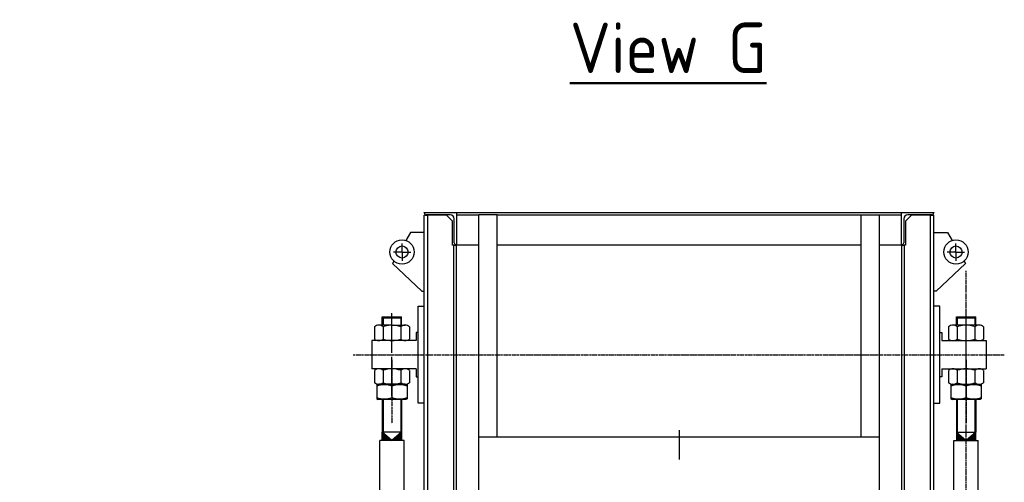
# Model space of a CAD drawing. Header units: millimetres. Extents: x -34725 to 178350, y -13707 to 126150.
# Tile 20 of 256: x -15367 to -12931, y 4253 to 5398. Entities that reach past the tile are written whole.
import ezdxf

# ---------------------------------------------------------------- set-up
doc = ezdxf.new("R2010")
doc.units = ezdxf.units.MM
for name, pattern in [('AM_DIN_G_W050x2', [6.875, 4.75, -0.875, 0.375, -0.875]), ('AM_ISO08W050', [18, 12, -1.5, 3, -1.5]), ('AM_ISO08W050x2', [9, 6, -0.75, 1.5, -0.75]), ('CHAIN', [0.3543, 0.2362, -0.0295, 0.0591, -0.0295]), ('GEN7', [13.75, 10, -1.25, 1.25, -1.25])]:
    doc.linetypes.add(name, pattern=pattern)
doc.layers.add('4', color=3, linetype='CONTINUOUS')
doc.layers.add('7', color=4, linetype='GEN7')
for name, color, linetype, lineweight in [('AM_10', 7, 'CONTINUOUS', 50), ('AM_4', 3, 'CONTINUOUS', 25), ('AM_7', 4, 'AM_ISO08W050', 25), ('AM_7N', 4, 'AM_ISO08W050', 25)]:
    doc.layers.add(name, color=color, linetype=linetype, lineweight=lineweight)
doc.styles.get("Standard").update_dxf_attribs({"font": 'isocp.shx'})

msp = doc.modelspace()

# ---------------------------------------------------------------- linework, layer by layer
at = {"layer": '4'}
for p, q in [((-14366.034, 4919.999), (-14366.034, 4920.999)), ((-14366.034, 4920.999), (-14286.034, 4920.999)), ((-14286.034, 4920.999), (-14286.034, 4840.999)), ((-14286.034, 4920.999), (-13186.034, 4920.999)), ((-14286.034, 4920.999), (-14286.034, 4919.999)), ((-13186.034, 4840.999), (-13186.034, 4920.999)), ((-13186.034, 4920.999), (-13106.034, 4920.999)), ((-13186.034, 4919.999), (-13186.034, 4920.999)), ((-13106.034, 4920.999), (-13106.034, 4919.999)), ((-14363.527, 4914.001), (-14366.034, 4914.001)), ((-14366.034, 3986), (-14366.034, 4914.001)), ((-14363.527, 4914.001), (-14359.54, 4914.001)), ((-14302.034, 4914.999), (-14361.034, 4914.999)), ((-14357.303, 4914.001), (-14359.54, 4914.001)), ((-14358.034, 4914.001), (-14358.034, 1426.999)), ((-14349.329, 4914.001), (-14357.303, 4914.001)), ((-14311.034, 4914.001), (-14349.329, 4914.001)), ((-14311.034, 4914.001), (-14302.74, 4905.706)), ((-14302.74, 4905.706), (-14296.034, 4899.001)), ((-14296.034, 4840.001), (-14296.034, 4899.001)), ((-14292.034, 4845.999), (-14292.034, 4904.999)), ((-14286.034, 4914.999), (-14231.034, 4914.999)), ((-14231.034, 4365.999), (-14231.034, 4915)), ((-14186.034, 4915), (-14231.034, 4915)), ((-14186.034, 4365.999), (-14186.034, 4915)), ((-14186.034, 4914.999), (-13286.034, 4914.999)), ((-13286.034, 4915), (-13241.034, 4915)), ((-13286.034, 4915), (-13286.034, 4365.999)), ((-13241.034, 4915), (-13241.034, 4365.999)), ((-13241.034, 4914.999), (-13186.034, 4914.999)), ((-13180.034, 4904.999), (-13180.034, 4845.999)), ((-13176.034, 4899.001), (-13169.329, 4905.706)), ((-13176.034, 4899.001), (-13176.034, 4840.001)), ((-13111.034, 4914.999), (-13170.034, 4914.999)), ((-13169.329, 4905.706), (-13161.034, 4914.001)), ((-13122.74, 4914.001), (-13161.034, 4914.001)), ((-13114.765, 4914.001), (-13122.74, 4914.001)), ((-13112.529, 4914.001), (-13114.765, 4914.001)), ((-13114.034, 1426.999), (-13114.034, 4914.001)), ((-13112.529, 4914.001), (-13108.541, 4914.001)), ((-13106.034, 4914.001), (-13108.541, 4914.001)), ((-13106.034, 3986), (-13106.034, 4914.001)), ((-14400.25, 4870.999), (-14411.533, 4851.455)), ((-14366.034, 4870.999), (-14400.25, 4870.999)), ((-13106.034, 4870.999), (-13071.819, 4870.999)), ((-13071.819, 4870.999), (-13060.535, 4851.455)), ((-14421.034, 4822.999), (-14442.534, 4822.999)), ((-14421.034, 4822.999), (-14421.034, 4844.499)), ((-14421.034, 4822.999), (-14421.034, 4801.499)), ((-14421.034, 4822.999), (-14399.534, 4822.999)), ((-14294.765, 4840.001), (-14296.034, 4840.001)), ((-14292.529, 4840.001), (-14294.765, 4840.001)), ((-14294.034, 4840.001), (-14294.034, 1500.999)), ((-14292.529, 4840.001), (-14288.541, 4840.001)), ((-14286.034, 4840.001), (-14288.541, 4840.001)), ((-14286.034, 4840.999), (-14287.034, 4840.999)), ((-14286.034, 3964.999), (-14286.034, 4840.999)), ((-14286.034, 4840.999), (-14231.034, 4840.999)), ((-14186.034, 4840.999), (-13286.034, 4840.999)), ((-13241.034, 4840.999), (-13186.034, 4840.999)), ((-13186.034, 4840.999), (-13186.034, 3964.999)), ((-13185.034, 4840.999), (-13186.034, 4840.999)), ((-13183.527, 4840.001), (-13186.034, 4840.001)), ((-13183.527, 4840.001), (-13179.54, 4840.001)), ((-13177.303, 4840.001), (-13179.54, 4840.001)), ((-13178.034, 1500.999), (-13178.034, 4840.001)), ((-13176.034, 4840.001), (-13177.303, 4840.001)), ((-13051.034, 4822.999), (-13072.534, 4822.999)), ((-13051.034, 4822.999), (-13051.034, 4844.499)), ((-13051.034, 4822.999), (-13051.034, 4801.499)), ((-13051.034, 4822.999), (-13029.534, 4822.999)), ((-14440.927, 4800.543), (-14444.23, 4794.822)), ((-13031.141, 4800.543), (-13027.838, 4794.822)), ((-14444.23, 4794.822), (-14372.034, 4725.999)), ((-13027.838, 4794.822), (-13100.034, 4725.999)), ((-14372.034, 4725.999), (-14366.034, 4725.999)), ((-13100.034, 4725.999), (-13106.034, 4725.999)), ((-14381.034, 4689), (-14366.034, 4689)), ((-14381.034, 4449), (-14381.034, 4689)), ((-13091.034, 4689), (-13106.034, 4689)), ((-13091.034, 4449), (-13091.034, 4689)), ((-14470.034, 4642), (-14470.034, 4662.461)), ((-14470.034, 4662.461), (-14422.034, 4662.461)), ((-14470.034, 4662.461), (-14468.034, 4660.515)), ((-14468.034, 4660.515), (-14468.034, 4642)), ((-14468.034, 4660.515), (-14424.034, 4660.515)), ((-14424.034, 4660.515), (-14422.034, 4662.461)), ((-14424.034, 4660.515), (-14424.034, 4642)), ((-14422.034, 4642), (-14422.034, 4662.461)), ((-13050.034, 4642), (-13050.034, 4662.461)), ((-13050.034, 4662.461), (-13002.034, 4662.461)), ((-13050.034, 4662.461), (-13048.034, 4660.515)), ((-13048.034, 4660.515), (-13048.034, 4642)), ((-13048.034, 4660.515), (-13004.034, 4660.515)), ((-13004.034, 4660.515), (-13002.034, 4662.461)), ((-13004.034, 4660.515), (-13004.034, 4642)), ((-13002.034, 4642), (-13002.034, 4662.461)), ((-14489.347, 4638.284), (-14489.347, 4607.715)), ((-14446.034, 4641.928), (-14478.519, 4642)), ((-14467.69, 4638.284), (-14467.69, 4607.715)), ((-14446.034, 4641.928), (-14413.55, 4642)), ((-14424.378, 4638.284), (-14424.378, 4607.715)), ((-14402.722, 4638.284), (-14402.722, 4607.715)), ((-13069.347, 4638.284), (-13069.347, 4607.715)), ((-12993.55, 4642), (-13058.519, 4642)), ((-13047.69, 4638.284), (-13047.69, 4607.715)), ((-13004.378, 4638.284), (-13004.378, 4607.715)), ((-12982.722, 4638.284), (-12982.722, 4607.715)), ((-14496.034, 4604), (-14496.034, 4534)), ((-14386.034, 4604), (-14496.034, 4604)), ((-14413.55, 4604), (-14478.519, 4604)), ((-14386.034, 4624), (-14386.034, 4604)), ((-14381.034, 4624), (-14386.034, 4624)), ((-13091.034, 4624), (-13086.034, 4624)), ((-13086.034, 4624), (-13086.034, 4604)), ((-13086.034, 4604), (-12976.034, 4604)), ((-13058.519, 4604), (-12993.55, 4604)), ((-12976.034, 4604), (-12976.034, 4534)), ((-14470.034, 4458), (-14470.034, 4377)), ((-14468.034, 4458), (-14468.034, 4377)), ((-14424.034, 4458), (-14424.034, 4377)), ((-14422.034, 4458), (-14422.034, 4357)), ((-13050.034, 4458), (-13050.034, 4377)), ((-13048.034, 4458), (-13048.034, 4377)), ((-13004.034, 4458), (-13004.034, 4377)), ((-13002.034, 4458), (-13002.034, 4377)), ((-14366.034, 4449), (-14381.034, 4449)), ((-14446.035, 4357), (-14470.035, 4377)), ((-14470.035, 4377), (-14446.035, 4357)), ((-14422.035, 4377), (-14470.034, 4377)), ((-14470.034, 4357), (-14470.034, 4377)), ((-14422.035, 4377), (-14446.035, 4357)), ((-14422.035, 4377), (-14422.035, 4357)), ((-14231.034, 4365.999), (-13241.034, 4365.999)), ((-14231.034, 3275.999), (-14231.034, 4365.999)), ((-13241.034, 4365.999), (-13241.034, 3275.999)), ((-13050.034, 4377), (-13002.034, 4377)), ((-13050.034, 4377), (-13026.034, 4357)), ((-13050.034, 4377), (-13050.034, 4357)), ((-13026.034, 4357), (-13002.034, 4377)), ((-13002.034, 4377), (-13026.034, 4357)), ((-13002.034, 4357), (-13002.034, 4377)), ((-14416.034, 4357), (-14476.034, 4357)), ((-14476.034, 4080), (-14476.034, 4357)), ((-14416.034, 4080), (-14416.034, 4357)), ((-13056.034, 4357), (-12996.034, 4357)), ((-13056.034, 4080), (-13056.034, 4357)), ((-12996.034, 4080), (-12996.034, 4357))]:
    msp.add_line(p, q, dxfattribs=at)
at = {"layer": '4', "linetype": 'AM_ISO08W050x2'}
for p, q in [((-14446.034, 4574), (-14446.034, 4672)), ((-13026.034, 4574), (-13026.034, 4672))]:
    msp.add_line(p, q, dxfattribs=at)
at = {"layer": '4', "linetype": 'CHAIN', "ltscale": 4.055807}
msp.add_line((-13736.034, 4382.499), (-13736.034, 4309.499), dxfattribs=at)
at = {"layer": '4'}
for centre, radius in [((-14421.034, 4822.999), 30), ((-13051.034, 4822.999), 30), ((-14421.034, 4822.999), 15), ((-13051.034, 4822.999), 15)]:
    msp.add_circle(centre, radius, dxfattribs=at)
for centre, radius, start, end in [((-14361.034, 4919.999), 5, 180, 270), ((-13111.034, 4919.999), 5, 270, 0), ((-14302.034, 4904.999), 10, 0, 90), ((-13170.034, 4904.999), 10, 90, 180), ((-14287.034, 4845.999), 5, 180, 270), ((-13185.034, 4845.999), 5, 270, 0), ((-14478.519, 4624.364), 17.636, 90, 127.878879), ((-14478.519, 4624.364), 17.636, 52.121121, 90), ((-14446.034, 4577.031), 64.969, 93.971038, 109.471221), ((-14446.034, 4577.031), 64.969, 70.528779, 86.028962), ((-14413.55, 4624.364), 17.636, 90, 127.878879), ((-14413.55, 4624.364), 17.636, 52.121121, 90), ((-13058.519, 4624.364), 17.636, 90, 127.878879), ((-13058.519, 4624.364), 17.636, 52.121121, 90), ((-13026.034, 4577.031), 64.969, 94.186423, 109.471221), ((-13026.034, 4577.031), 64.969, 70.528779, 85.813577), ((-12993.55, 4624.364), 17.636, 90, 127.878879), ((-12993.55, 4624.364), 17.636, 52.121121, 90), ((-14478.519, 4621.635), 17.636, 232.121121, 270), ((-14478.519, 4621.635), 17.636, 270, 307.878879), ((-14446.034, 4668.969), 64.969, 250.528779, 289.471221), ((-14413.55, 4621.635), 17.636, 232.121121, 270), ((-14413.55, 4621.635), 17.636, 270, 307.878879), ((-14413.55, 4621.635), 17.636, 270, 275.921707), ((-13058.519, 4621.635), 17.636, 232.121121, 270), ((-13058.519, 4621.635), 17.636, 264.780928, 270), ((-13058.519, 4621.635), 17.636, 270, 307.878879), ((-13026.034, 4668.969), 64.969, 250.528779, 289.471221), ((-12993.55, 4621.635), 17.636, 232.121121, 270), ((-12993.55, 4621.635), 17.636, 270, 307.878879)]:
    msp.add_arc(centre, radius, start, end, dxfattribs=at)
for points in [[(-14470.035, 4357), (-14446.035, 4357), (-14470.035, 4377)], [(-14422.035, 4357), (-14446.035, 4357), (-14422.035, 4377)], [(-13050.034, 4357), (-13026.034, 4357), (-13050.034, 4377)], [(-13002.034, 4357), (-13026.034, 4357), (-13002.034, 4377)]]:
    msp.add_solid(points, dxfattribs=at)
at = {"layer": '7', "linetype": 'AM_DIN_G_W050x2'}
msp.add_line((-14541.729, 4569), (-12931.489, 4569), dxfattribs=at)
at = {"layer": 'AM_4'}
for p, q in [((-14386.034, 4534), (-14496.034, 4534)), ((-14489.347, 4530.284), (-14489.347, 4499.715)), ((-14413.55, 4534), (-14478.519, 4534)), ((-14467.69, 4530.284), (-14467.69, 4499.715)), ((-14424.378, 4530.284), (-14424.378, 4499.715)), ((-14402.722, 4530.284), (-14402.722, 4499.715)), ((-14386.034, 4534), (-14386.034, 4514)), ((-13086.034, 4534), (-13086.034, 4514)), ((-13086.034, 4534), (-12976.034, 4534)), ((-13069.347, 4530.284), (-13069.347, 4499.715)), ((-13058.519, 4534), (-12993.55, 4534)), ((-13047.69, 4530.284), (-13047.69, 4499.715)), ((-13004.378, 4530.284), (-13004.378, 4499.715)), ((-12982.722, 4530.284), (-12982.722, 4499.715)), ((-14386.034, 4514), (-14381.034, 4514)), ((-13086.034, 4514), (-13091.034, 4514)), ((-14480.784, 4496), (-14483.534, 4494.412)), ((-14483.534, 4494.412), (-14483.534, 4459.587)), ((-14480.784, 4496), (-14411.284, 4496)), ((-14413.55, 4496), (-14478.519, 4496)), ((-14446.034, 4491.056), (-14446.034, 4462.943)), ((-14411.284, 4496), (-14408.534, 4494.412)), ((-14408.534, 4494.412), (-14408.534, 4459.587)), ((-13060.784, 4496), (-13063.534, 4494.412)), ((-13063.534, 4494.412), (-13063.534, 4459.587)), ((-13060.784, 4496), (-12991.284, 4496)), ((-13058.519, 4496), (-12993.55, 4496)), ((-13026.034, 4491.056), (-13026.034, 4462.943)), ((-12991.284, 4496), (-12988.534, 4494.412)), ((-12988.534, 4494.412), (-12988.534, 4459.587)), ((-14483.534, 4459.587), (-14480.784, 4458)), ((-14411.284, 4458), (-14480.784, 4458)), ((-14408.534, 4459.587), (-14411.284, 4458)), ((-13063.534, 4459.587), (-13060.784, 4458)), ((-12991.284, 4458), (-13060.784, 4458)), ((-12988.534, 4459.587), (-12991.284, 4458)), ((-13106.034, 4449), (-13091.034, 4449))]:
    msp.add_line(p, q, dxfattribs=at)
for centre, radius, start, end in [((-14478.519, 4516.364), 17.636, 90, 127.878879), ((-14478.519, 4516.364), 17.636, 52.121121, 90), ((-14446.034, 4469.031), 64.969, 70.528779, 109.471221), ((-14413.55, 4516.364), 17.636, 90, 127.878879), ((-14413.55, 4516.364), 17.636, 52.121121, 90), ((-13058.519, 4516.364), 17.636, 90, 127.878879), ((-13058.519, 4516.364), 17.636, 52.121121, 90), ((-13026.034, 4469.031), 64.969, 70.528779, 109.471221), ((-12993.55, 4516.364), 17.636, 90, 127.878879), ((-12993.55, 4516.364), 17.636, 52.121121, 90), ((-22209.567, -4599.966), 9106.754, 79.125908, 79.125908), ((-14478.519, 4513.635), 17.636, 232.121121, 270), ((-14464.784, 4440.354), 54.058, 69.705445, 110.294555), ((-14478.519, 4513.635), 17.636, 270, 307.878879), ((-14446.034, 4560.969), 64.969, 250.528779, 289.471221), ((-14427.284, 4440.354), 54.058, 69.705445, 110.294555), ((-14413.55, 4513.635), 17.636, 232.121121, 270), ((-14413.55, 4513.635), 17.636, 270, 307.878879), ((-13058.519, 4513.635), 17.636, 232.121121, 270), ((-13044.784, 4440.354), 54.058, 69.705445, 110.294555), ((-13058.519, 4513.635), 17.636, 270, 307.878879), ((-13026.034, 4560.969), 64.969, 250.528779, 289.471221), ((-13007.284, 4440.354), 54.058, 69.705445, 110.294555), ((-12993.55, 4513.635), 17.636, 232.121121, 270), ((-12993.55, 4513.635), 17.636, 270, 307.878879), ((-14464.784, 4513.646), 54.058, 249.705445, 290.294555), ((-14427.284, 4513.646), 54.058, 249.705445, 290.294555), ((-13044.784, 4513.646), 54.058, 249.705445, 290.294555), ((-13007.284, 4513.646), 54.058, 249.705445, 290.294555)]:
    msp.add_arc(centre, radius, start, end, dxfattribs=at)
at = {"layer": 'AM_7'}
msp.add_line((-13026.034, 3068.518), (-13026.034, 4776.532), dxfattribs=at)
at = {"layer": 'AM_7N', "linetype": 'AM_ISO08W050x2'}
for p, q in [((-14446.034, 4466), (-14446.034, 4564)), ((-13026.034, 4466), (-13026.034, 4564))]:
    msp.add_line(p, q, dxfattribs=at)
at = {"layer": 'AM_7N', "linetype": 'AM_DIN_G_W050x2'}
for p, q in [((-14446.034, 4556), (-14446.034, 4398)), ((-13026.034, 4556), (-13026.034, 4398))]:
    msp.add_line(p, q, dxfattribs=at)

# ---------------------------------------------------------------- texts
at = {"layer": 'AM_10', "color": 7, "insert": (-13762.678, 5328.32), "char_height": 125, "attachment_point": 5}
msp.add_mtext('{\\LView G}', dxfattribs=at)

doc.saveas('drawing.dxf')
